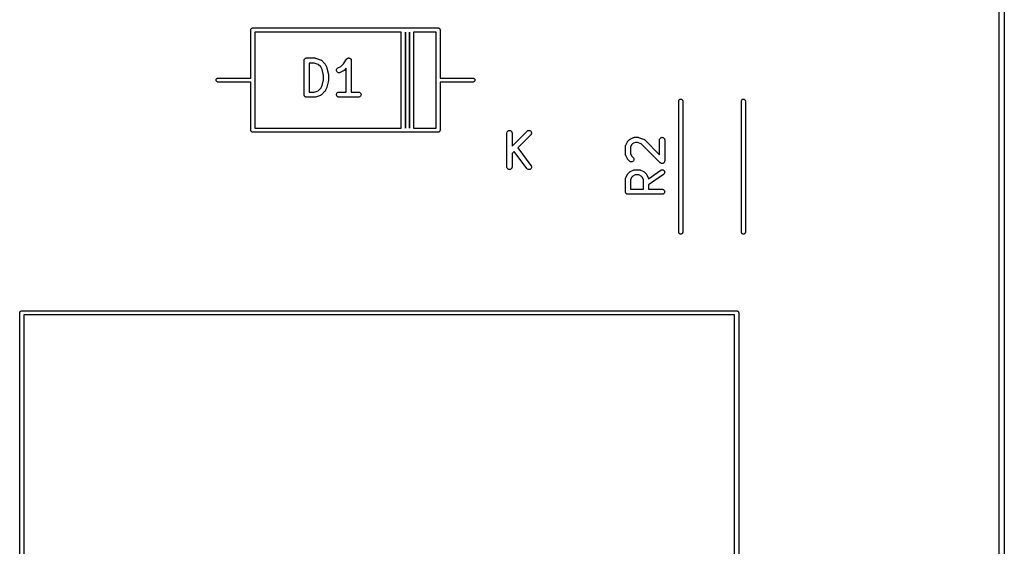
# Model space of a CAD drawing. Extents: x 3.21 to 7.14, y -3.49 to -0.7.
# Tile 8 of 12: x 6 to 7.14, y -2.88 to -2.28. Entities that reach past the tile are written whole.
import ezdxf

# ---------------------------------------------------------------- set-up
doc = ezdxf.new("R2010")
doc.units = 0
doc.header["$MEASUREMENT"] = 0
doc.layers.add('BLACK', color=7, linetype='CONTINUOUS')

msp = doc.modelspace()

# ---------------------------------------------------------------- linework, layer by layer
at = {"layer": 'BLACK', "linetype": 'CONTINUOUS'}
for p, q in [((7.13795, -1.45014), (7.13795, -3.42986)), ((7.13205, -3.42878), (7.13205, -1.88986)), ((6.26654, -2.28813), (6.26659, -2.28766)), ((6.26655, -2.28824), (6.26654, -2.28813)), ((6.26655, -2.34364), (6.26655, -2.28824)), ((6.26659, -2.28766), (6.26672, -2.28722)), ((6.26672, -2.28722), (6.26694, -2.28681)), ((6.26694, -2.28681), (6.26723, -2.28645)), ((6.26723, -2.28645), (6.26759, -2.28615)), ((6.26759, -2.28615), (6.26801, -2.28593)), ((6.26801, -2.28593), (6.26845, -2.2858)), ((6.26845, -2.2858), (6.2688, -2.28576)), ((6.2688, -2.28576), (6.26891, -2.28575)), ((6.26891, -2.28575), (6.26903, -2.28576)), ((6.26903, -2.28576), (6.44281, -2.28576)), ((6.44281, -2.28576), (6.44293, -2.28575)), ((6.44293, -2.28575), (6.44305, -2.28576)), ((6.44305, -2.28576), (6.44754, -2.28576)), ((6.44754, -2.28576), (6.44765, -2.28575)), ((6.44765, -2.28575), (6.44777, -2.28576)), ((6.44777, -2.28576), (6.45226, -2.28576)), ((6.45226, -2.28576), (6.45238, -2.28575)), ((6.45238, -2.28575), (6.45249, -2.28576)), ((6.45249, -2.28576), (6.48297, -2.28576)), ((6.48297, -2.28576), (6.48309, -2.28575)), ((6.48309, -2.28575), (6.4832, -2.28576)), ((6.4832, -2.28576), (6.48355, -2.2858)), ((6.48355, -2.2858), (6.48399, -2.28593)), ((6.48399, -2.28593), (6.48441, -2.28615)), ((6.48441, -2.28615), (6.48476, -2.28645)), ((6.48476, -2.28645), (6.48506, -2.28681)), ((6.48506, -2.28681), (6.48528, -2.28722)), ((6.48528, -2.28722), (6.48541, -2.28766)), ((6.48541, -2.28766), (6.48546, -2.28813)), ((6.48546, -2.28813), (6.48545, -2.28824)), ((6.48545, -2.28824), (6.48545, -2.34364)), ((6.27128, -2.29049), (6.27128, -2.34588)), ((6.44057, -2.29049), (6.27128, -2.29049)), ((6.44057, -2.40151), (6.44057, -2.29049)), ((6.44529, -2.29049), (6.44529, -2.40151)), ((6.44529, -2.40151), (6.44529, -2.29049)), ((6.44529, -2.29049), (6.44529, -2.29049)), ((6.45002, -2.29049), (6.45002, -2.40151)), ((6.45002, -2.40151), (6.45002, -2.29049)), ((6.45002, -2.29049), (6.45002, -2.29049)), ((6.45474, -2.29049), (6.45474, -2.40151)), ((6.48072, -2.29049), (6.45474, -2.29049)), ((6.48072, -2.34588), (6.48072, -2.29049)), ((6.32815, -2.3231), (6.32818, -2.32282)), ((6.32818, -2.32282), (6.32819, -2.32281)), ((6.32819, -2.3228), (6.32827, -2.32254)), ((6.32819, -2.32281), (6.32819, -2.3228)), ((6.32827, -2.32254), (6.32835, -2.32227)), ((6.32835, -2.32227), (6.32836, -2.32226)), ((6.32836, -2.32225), (6.3285, -2.32201)), ((6.32836, -2.32226), (6.32836, -2.32225)), ((6.3285, -2.32201), (6.32863, -2.32177)), ((6.32863, -2.32176), (6.32864, -2.32175)), ((6.32863, -2.32177), (6.32863, -2.32176)), ((6.32864, -2.32175), (6.32882, -2.32153)), ((6.32882, -2.32153), (6.32899, -2.32132)), ((6.32899, -2.32132), (6.329, -2.32131)), ((6.329, -2.32131), (6.32901, -2.32131)), ((6.32901, -2.32131), (6.32922, -2.32113)), ((6.32922, -2.32113), (6.32944, -2.32096)), ((6.32944, -2.32096), (6.32945, -2.32095)), ((6.32945, -2.32095), (6.32946, -2.32095)), ((6.32946, -2.32095), (6.3297, -2.32082)), ((6.3297, -2.32082), (6.32995, -2.32069)), ((6.32995, -2.32069), (6.32996, -2.32068)), ((6.32996, -2.32068), (6.32997, -2.32068)), ((6.32997, -2.32068), (6.33024, -2.3206)), ((6.33024, -2.3206), (6.3305, -2.32052)), ((6.3305, -2.32052), (6.33051, -2.32052)), ((6.33051, -2.32052), (6.33052, -2.32052)), ((6.33052, -2.32052), (6.3308, -2.32049)), ((6.3308, -2.32049), (6.33108, -2.32046)), ((6.33108, -2.32046), (6.34045, -2.32046)), ((6.34045, -2.32046), (6.34049, -2.32046)), ((6.34049, -2.32046), (6.34065, -2.32048)), ((6.34065, -2.32048), (6.34082, -2.32049)), ((6.34082, -2.32049), (6.34094, -2.32051)), ((6.34094, -2.32051), (6.34106, -2.32053)), ((6.34106, -2.32053), (6.34122, -2.32058)), ((6.34122, -2.32058), (6.34138, -2.32062)), ((6.34138, -2.32062), (6.34701, -2.32249)), ((6.34701, -2.32249), (6.34705, -2.3225)), ((6.34705, -2.3225), (6.34712, -2.32254)), ((6.34712, -2.32254), (6.34721, -2.32257)), ((6.34721, -2.32257), (6.34739, -2.32266)), ((6.34739, -2.32266), (6.34757, -2.32275)), ((6.34757, -2.32275), (6.34764, -2.3228)), ((6.34764, -2.3228), (6.34772, -2.32284)), ((6.34772, -2.32284), (6.34787, -2.32297)), ((6.37377, -2.32716), (6.37736, -2.32178)), ((6.37736, -2.32178), (6.37738, -2.32175)), ((6.37738, -2.32175), (6.37739, -2.32174)), ((6.37738, -2.32175), (6.37738, -2.32175)), ((6.37738, -2.32175), (6.37738, -2.32175)), ((6.37739, -2.32174), (6.37757, -2.32153)), ((6.37757, -2.32153), (6.37775, -2.32131)), ((6.37775, -2.32131), (6.37776, -2.3213)), ((6.37775, -2.32131), (6.37775, -2.32131)), ((6.37776, -2.3213), (6.37798, -2.32112)), ((6.37798, -2.32112), (6.3782, -2.32095)), ((6.3782, -2.32095), (6.3782, -2.32094)), ((6.3782, -2.32094), (6.37821, -2.32094)), ((6.37821, -2.32094), (6.37846, -2.32081)), ((6.37846, -2.32081), (6.37871, -2.32068)), ((6.37871, -2.32068), (6.37872, -2.32068)), ((6.37872, -2.32068), (6.37898, -2.3206)), ((6.37872, -2.32068), (6.37872, -2.32068)), ((6.37898, -2.3206), (6.37927, -2.32052)), ((6.37927, -2.32052), (6.37954, -2.32049)), ((6.37927, -2.32052), (6.37927, -2.32052)), ((6.37927, -2.32052), (6.37927, -2.32052)), ((6.37954, -2.32049), (6.37984, -2.32046)), ((6.37984, -2.32046), (6.37984, -2.32046)), ((6.37984, -2.32046), (6.38013, -2.32049)), ((6.37984, -2.32046), (6.37984, -2.32046)), ((6.38013, -2.32049), (6.38041, -2.32052)), ((6.38041, -2.32052), (6.38041, -2.32052)), ((6.38041, -2.32052), (6.38042, -2.32053)), ((6.38042, -2.32053), (6.38068, -2.32061)), ((6.38068, -2.32061), (6.38096, -2.32069)), ((6.38096, -2.32069), (6.38097, -2.3207)), ((6.38097, -2.3207), (6.38097, -2.3207)), ((6.38097, -2.3207), (6.38121, -2.32083)), ((6.38121, -2.32083), (6.38147, -2.32097)), ((6.38147, -2.32097), (6.38147, -2.32097)), ((6.38147, -2.32097), (6.38147, -2.32097)), ((6.38147, -2.32097), (6.38168, -2.32114)), ((6.38168, -2.32114), (6.38191, -2.32134)), ((6.38191, -2.32134), (6.38192, -2.32134)), ((6.38192, -2.32134), (6.38192, -2.32134)), ((6.38192, -2.32134), (6.3821, -2.32156)), ((6.3821, -2.32156), (6.38228, -2.32178)), ((6.38228, -2.32178), (6.38228, -2.32178)), ((6.38228, -2.32178), (6.38228, -2.32179)), ((6.38228, -2.32179), (6.38242, -2.32204)), ((6.38242, -2.32204), (6.38255, -2.32229)), ((6.38255, -2.32229), (6.38255, -2.32229)), ((6.38255, -2.32229), (6.38255, -2.3223)), ((6.38255, -2.3223), (6.38263, -2.32256)), ((6.38263, -2.32256), (6.38272, -2.32284)), ((6.38272, -2.32284), (6.38272, -2.32285)), ((6.38272, -2.32285), (6.38272, -2.32285)), ((6.38272, -2.32285), (6.38274, -2.32314)), ((6.32812, -2.32338), (6.32815, -2.3231)), ((6.32812, -2.3234), (6.32812, -2.32338)), ((6.32812, -2.32342), (6.32812, -2.3234)), ((6.32812, -2.3234), (6.32812, -2.3234)), ((6.32812, -2.3234), (6.32812, -2.3234)), ((6.32812, -2.36279), (6.32812, -2.32342)), ((6.33403, -2.32637), (6.33403, -2.35983)), ((6.33997, -2.32637), (6.33403, -2.32637)), ((6.34448, -2.32787), (6.33997, -2.32637)), ((6.3474, -2.33079), (6.34448, -2.32787)), ((6.34891, -2.33382), (6.3474, -2.33079)), ((6.34787, -2.32297), (6.34803, -2.32308)), ((6.34803, -2.32308), (6.34809, -2.32315)), ((6.34809, -2.32315), (6.34816, -2.3232)), ((6.34816, -2.3232), (6.35191, -2.32695)), ((6.35062, -2.34065), (6.34891, -2.33382)), ((6.35191, -2.32695), (6.35194, -2.32698)), ((6.35194, -2.32698), (6.35204, -2.32711)), ((6.35204, -2.32711), (6.35216, -2.32723)), ((6.35216, -2.32723), (6.35222, -2.32734)), ((6.35222, -2.32734), (6.3523, -2.32743)), ((6.3523, -2.32743), (6.35238, -2.32758)), ((6.35238, -2.32758), (6.35246, -2.32772)), ((6.35246, -2.32772), (6.35434, -2.33147)), ((6.35434, -2.33147), (6.35436, -2.33151)), ((6.35436, -2.33151), (6.35436, -2.33152)), ((6.35436, -2.33152), (6.35437, -2.33153)), ((6.35437, -2.33153), (6.35446, -2.33179)), ((6.35446, -2.33179), (6.35456, -2.33205)), ((6.35456, -2.33205), (6.35456, -2.33206)), ((6.35456, -2.33206), (6.35456, -2.33207)), ((6.35456, -2.33207), (6.35644, -2.33957)), ((6.36562, -2.33486), (6.36564, -2.33428)), ((6.36564, -2.33428), (6.36577, -2.33372)), ((6.36577, -2.33372), (6.36601, -2.3332)), ((6.36601, -2.3332), (6.36634, -2.33273)), ((6.36634, -2.33273), (6.36676, -2.33233)), ((6.36676, -2.33233), (6.36725, -2.33202)), ((6.36725, -2.33202), (6.37057, -2.33036)), ((6.37057, -2.33036), (6.37377, -2.32716)), ((6.37687, -2.33242), (6.37441, -2.33488)), ((6.37687, -2.35983), (6.37687, -2.33242)), ((6.38274, -2.32314), (6.38277, -2.32342)), ((6.38277, -2.32342), (6.38277, -2.35983)), ((6.22638, -2.346), (6.22643, -2.34554)), ((6.22643, -2.34554), (6.22656, -2.34509)), ((6.22656, -2.34509), (6.22678, -2.34468)), ((6.22678, -2.34468), (6.22708, -2.34432)), ((6.22708, -2.34432), (6.22744, -2.34403)), ((6.22744, -2.34403), (6.22785, -2.34381)), ((6.22785, -2.34381), (6.22829, -2.34367)), ((6.22829, -2.34367), (6.22864, -2.34364)), ((6.22864, -2.34364), (6.26655, -2.34364)), ((6.34891, -2.35238), (6.35062, -2.34555)), ((6.35062, -2.34555), (6.35062, -2.34065)), ((6.35644, -2.33957), (6.35645, -2.33961)), ((6.35645, -2.33961), (6.35645, -2.33967)), ((6.35645, -2.33967), (6.35647, -2.33972)), ((6.35647, -2.33972), (6.35649, -2.33995)), ((6.35649, -2.33995), (6.35652, -2.34018)), ((6.35652, -2.34018), (6.35652, -2.34024)), ((6.35652, -2.34024), (6.35652, -2.34029)), ((6.35652, -2.34029), (6.35652, -2.34591)), ((6.36572, -2.33543), (6.36562, -2.33486)), ((6.36592, -2.33597), (6.36572, -2.33543)), ((6.36622, -2.33646), (6.36592, -2.33597)), ((6.36662, -2.33688), (6.36622, -2.33646)), ((6.36708, -2.33722), (6.36662, -2.33688)), ((6.36761, -2.33746), (6.36708, -2.33722)), ((6.36817, -2.33759), (6.36761, -2.33746)), ((6.36874, -2.33761), (6.36817, -2.33759)), ((6.36931, -2.33752), (6.36874, -2.33761)), ((6.36985, -2.33732), (6.36931, -2.33752)), ((6.36989, -2.33731), (6.36985, -2.33732)), ((6.37364, -2.33543), (6.36989, -2.33731)), ((6.37378, -2.33534), (6.37364, -2.33543)), ((6.37393, -2.33527), (6.37378, -2.33534)), ((6.37402, -2.33519), (6.37393, -2.33527)), ((6.37413, -2.33512), (6.37402, -2.33519)), ((6.37425, -2.33501), (6.37413, -2.33512)), ((6.37438, -2.33491), (6.37425, -2.33501)), ((6.37441, -2.33488), (6.37438, -2.33491)), ((6.48545, -2.34364), (6.52336, -2.34364)), ((6.52336, -2.34364), (6.52371, -2.34367)), ((6.52371, -2.34367), (6.52415, -2.34381)), ((6.52415, -2.34381), (6.52456, -2.34403)), ((6.52456, -2.34403), (6.52492, -2.34432)), ((6.52492, -2.34432), (6.52522, -2.34468)), ((6.52522, -2.34468), (6.52544, -2.34509)), ((6.52544, -2.34509), (6.52557, -2.34554)), ((6.52557, -2.34554), (6.52562, -2.346)), ((6.22643, -2.34646), (6.22638, -2.346)), ((6.22656, -2.34691), (6.22643, -2.34646)), ((6.22678, -2.34732), (6.22656, -2.34691)), ((6.22708, -2.34768), (6.22678, -2.34732)), ((6.22744, -2.34797), (6.22708, -2.34768)), ((6.22785, -2.34819), (6.22744, -2.34797)), ((6.22829, -2.34833), (6.22785, -2.34819)), ((6.22864, -2.34836), (6.22829, -2.34833)), ((6.26655, -2.34836), (6.22864, -2.34836)), ((6.26655, -2.40376), (6.26655, -2.34836)), ((6.27128, -2.34588), (6.27129, -2.346)), ((6.27129, -2.346), (6.27128, -2.34612)), ((6.27128, -2.34612), (6.27128, -2.40151)), ((6.34448, -2.35833), (6.3474, -2.35541)), ((6.3474, -2.35541), (6.34891, -2.35238)), ((6.35434, -2.35473), (6.35246, -2.35848)), ((6.35435, -2.35471), (6.35434, -2.35472)), ((6.35434, -2.35472), (6.35434, -2.35473)), ((6.35445, -2.35445), (6.35435, -2.35471)), ((6.35454, -2.3542), (6.35445, -2.35445)), ((6.35455, -2.35418), (6.35454, -2.3542)), ((6.35456, -2.35413), (6.35455, -2.35417)), ((6.35455, -2.35417), (6.35455, -2.35418)), ((6.35644, -2.34663), (6.35456, -2.35413)), ((6.35646, -2.34653), (6.35644, -2.34658)), ((6.35644, -2.34658), (6.35644, -2.34663)), ((6.35649, -2.34629), (6.35646, -2.34653)), ((6.35652, -2.34606), (6.35649, -2.34629)), ((6.35652, -2.34591), (6.35652, -2.34596)), ((6.35652, -2.34596), (6.35652, -2.34601)), ((6.35652, -2.34601), (6.35652, -2.34606)), ((6.48071, -2.346), (6.48072, -2.34588)), ((6.48072, -2.34612), (6.48071, -2.346)), ((6.48072, -2.40151), (6.48072, -2.34612)), ((6.52336, -2.34836), (6.48545, -2.34836)), ((6.48545, -2.34836), (6.48545, -2.40376)), ((6.52371, -2.34833), (6.52336, -2.34836)), ((6.52415, -2.34819), (6.52371, -2.34833)), ((6.52456, -2.34797), (6.52415, -2.34819)), ((6.52492, -2.34768), (6.52456, -2.34797)), ((6.52522, -2.34732), (6.52492, -2.34768)), ((6.52544, -2.34691), (6.52522, -2.34732)), ((6.52557, -2.34646), (6.52544, -2.34691)), ((6.52562, -2.346), (6.52557, -2.34646)), ((6.32815, -2.36306), (6.32812, -2.36279)), ((6.32817, -2.36334), (6.32815, -2.36306)), ((6.32818, -2.36335), (6.32817, -2.36334)), ((6.32818, -2.36336), (6.32818, -2.36335)), ((6.32826, -2.36363), (6.32818, -2.36336)), ((6.32834, -2.36389), (6.32826, -2.36363)), ((6.32834, -2.3639), (6.32834, -2.36389)), ((6.32835, -2.36391), (6.32834, -2.3639)), ((6.32848, -2.36416), (6.32835, -2.36391)), ((6.3286, -2.3644), (6.32848, -2.36416)), ((6.32861, -2.36441), (6.3286, -2.3644)), ((6.32862, -2.36442), (6.32861, -2.36441)), ((6.32879, -2.36464), (6.32862, -2.36442)), ((6.32897, -2.36485), (6.32879, -2.36464)), ((6.32897, -2.36486), (6.32897, -2.36485)), ((6.32898, -2.36487), (6.32897, -2.36486)), ((6.32919, -2.36504), (6.32898, -2.36487)), ((6.32941, -2.36522), (6.32919, -2.36504)), ((6.32942, -2.36523), (6.32941, -2.36522)), ((6.32967, -2.36537), (6.32942, -2.36523)), ((6.32942, -2.36523), (6.32942, -2.36523)), ((6.32991, -2.3655), (6.32967, -2.36537)), ((6.32992, -2.3655), (6.32991, -2.3655)), ((6.32993, -2.36551), (6.32992, -2.3655)), ((6.3302, -2.36559), (6.32993, -2.36551)), ((6.33046, -2.36567), (6.3302, -2.36559)), ((6.33047, -2.36568), (6.33046, -2.36567)), ((6.33048, -2.36568), (6.33047, -2.36568)), ((6.33076, -2.36571), (6.33048, -2.36568)), ((6.33103, -2.36574), (6.33076, -2.36571)), ((6.33105, -2.36574), (6.33103, -2.36574)), ((6.33108, -2.36574), (6.33105, -2.36574)), ((6.33105, -2.36574), (6.33105, -2.36574)), ((6.33105, -2.36574), (6.33105, -2.36574)), ((6.34045, -2.36574), (6.33108, -2.36574)), ((6.33403, -2.35983), (6.33997, -2.35983)), ((6.33997, -2.35983), (6.34448, -2.35833)), ((6.34061, -2.36572), (6.34045, -2.36574)), ((6.34078, -2.36572), (6.34061, -2.36572)), ((6.3409, -2.3657), (6.34078, -2.36572)), ((6.34102, -2.36568), (6.3409, -2.3657)), ((6.34118, -2.36564), (6.34102, -2.36568)), ((6.34134, -2.3656), (6.34118, -2.36564)), ((6.34138, -2.36559), (6.34134, -2.3656)), ((6.34701, -2.36371), (6.34138, -2.36559)), ((6.34709, -2.36368), (6.34701, -2.36371)), ((6.34717, -2.36365), (6.34709, -2.36368)), ((6.34735, -2.36356), (6.34717, -2.36365)), ((6.34753, -2.36348), (6.34735, -2.36356)), ((6.3476, -2.36343), (6.34753, -2.36348)), ((6.34768, -2.36339), (6.3476, -2.36343)), ((6.34784, -2.36326), (6.34768, -2.36339)), ((6.348, -2.36315), (6.34784, -2.36326)), ((6.34806, -2.36308), (6.348, -2.36315)), ((6.34813, -2.36303), (6.34806, -2.36308)), ((6.34816, -2.363), (6.34813, -2.36303)), ((6.35191, -2.35925), (6.34816, -2.363)), ((6.35202, -2.35912), (6.35191, -2.35925)), ((6.35213, -2.359), (6.35202, -2.35912)), ((6.3522, -2.3589), (6.35213, -2.359)), ((6.35228, -2.3588), (6.3522, -2.3589)), ((6.35235, -2.35866), (6.35228, -2.3588)), ((6.35245, -2.35852), (6.35235, -2.35866)), ((6.35246, -2.35848), (6.35245, -2.35852)), ((6.36562, -2.36277), (6.36568, -2.36219)), ((6.36567, -2.36334), (6.36562, -2.36277)), ((6.36583, -2.36389), (6.36567, -2.36334)), ((6.36568, -2.36219), (6.36585, -2.36164)), ((6.3661, -2.3644), (6.36583, -2.36389)), ((6.36585, -2.36164), (6.36612, -2.36114)), ((6.36646, -2.36485), (6.3661, -2.3644)), ((6.36612, -2.36114), (6.36649, -2.36069)), ((6.3669, -2.36522), (6.36646, -2.36485)), ((6.36649, -2.36069), (6.36694, -2.36033)), ((6.36741, -2.3655), (6.3669, -2.36522)), ((6.36694, -2.36033), (6.36745, -2.36006)), ((6.36796, -2.36567), (6.36741, -2.3655)), ((6.36745, -2.36006), (6.368, -2.35989)), ((6.36853, -2.36574), (6.36796, -2.36567)), ((6.368, -2.35989), (6.36857, -2.35983)), ((6.36857, -2.36574), (6.36853, -2.36574)), ((6.36857, -2.35983), (6.37687, -2.35983)), ((6.39107, -2.36574), (6.36857, -2.36574)), ((6.38277, -2.35983), (6.39107, -2.35983)), ((6.39107, -2.35983), (6.39111, -2.35983)), ((6.39164, -2.36568), (6.39107, -2.36574)), ((6.39111, -2.35983), (6.39168, -2.3599)), ((6.39219, -2.36552), (6.39164, -2.36568)), ((6.39168, -2.3599), (6.39223, -2.36007)), ((6.3927, -2.36525), (6.39219, -2.36552)), ((6.39223, -2.36007), (6.39274, -2.36035)), ((6.39315, -2.36488), (6.3927, -2.36525)), ((6.39274, -2.36035), (6.39318, -2.36072)), ((6.39352, -2.36444), (6.39315, -2.36488)), ((6.39318, -2.36072), (6.39354, -2.36117)), ((6.39379, -2.36393), (6.39352, -2.36444)), ((6.39354, -2.36117), (6.39381, -2.36168)), ((6.39396, -2.36338), (6.39379, -2.36393)), ((6.39381, -2.36168), (6.39397, -2.36223)), ((6.39402, -2.36281), (6.39396, -2.36338)), ((6.39397, -2.36223), (6.39402, -2.36281)), ((6.7621, -2.36873), (6.76246, -2.36844)), ((6.76246, -2.36844), (6.76287, -2.36822)), ((6.76287, -2.36822), (6.76332, -2.36808)), ((6.76332, -2.36808), (6.76378, -2.36804)), ((6.76378, -2.36804), (6.76424, -2.36808)), ((6.76424, -2.36808), (6.76469, -2.36822)), ((6.76469, -2.36822), (6.7651, -2.36844)), ((6.7651, -2.36844), (6.76546, -2.36873)), ((6.83454, -2.36873), (6.8349, -2.36844)), ((6.8349, -2.36844), (6.83531, -2.36822)), ((6.83531, -2.36822), (6.83576, -2.36808)), ((6.83576, -2.36808), (6.83622, -2.36804)), ((6.83622, -2.36804), (6.83668, -2.36808)), ((6.83668, -2.36808), (6.83713, -2.36822)), ((6.83713, -2.36822), (6.83754, -2.36844)), ((6.83754, -2.36844), (6.8379, -2.36873)), ((6.76142, -2.37029), (6.76145, -2.36995)), ((6.76142, -2.52171), (6.76142, -2.37029)), ((6.76145, -2.36995), (6.76159, -2.3695)), ((6.76159, -2.3695), (6.76181, -2.36909)), ((6.76181, -2.36909), (6.7621, -2.36873)), ((6.76546, -2.36873), (6.76575, -2.36909)), ((6.76575, -2.36909), (6.76597, -2.3695)), ((6.76597, -2.3695), (6.76611, -2.36995)), ((6.76611, -2.36995), (6.76614, -2.37029)), ((6.76614, -2.37029), (6.76614, -2.52171)), ((6.83386, -2.37029), (6.83389, -2.36995)), ((6.83386, -2.52171), (6.83386, -2.37029)), ((6.83389, -2.36995), (6.83403, -2.3695)), ((6.83403, -2.3695), (6.83425, -2.36909)), ((6.83425, -2.36909), (6.83454, -2.36873)), ((6.8379, -2.36873), (6.83819, -2.36909)), ((6.83819, -2.36909), (6.83841, -2.3695)), ((6.83841, -2.3695), (6.83855, -2.36995)), ((6.83855, -2.36995), (6.83858, -2.37029)), ((6.83858, -2.37029), (6.83858, -2.52171)), ((6.27128, -2.40151), (6.44057, -2.40151)), ((6.45474, -2.40151), (6.48072, -2.40151)), ((6.26654, -2.40387), (6.26655, -2.40376)), ((6.26659, -2.40434), (6.26654, -2.40387)), ((6.26672, -2.40478), (6.26659, -2.40434)), ((6.26694, -2.40519), (6.26672, -2.40478)), ((6.26723, -2.40555), (6.26694, -2.40519)), ((6.26759, -2.40585), (6.26723, -2.40555)), ((6.26801, -2.40607), (6.26759, -2.40585)), ((6.26845, -2.4062), (6.26801, -2.40607)), ((6.2688, -2.40624), (6.26845, -2.4062)), ((6.26891, -2.40625), (6.2688, -2.40624)), ((6.2688, -2.40624), (6.2688, -2.40624)), ((6.26903, -2.40624), (6.26891, -2.40625)), ((6.44281, -2.40624), (6.26903, -2.40624)), ((6.44293, -2.40625), (6.44281, -2.40624)), ((6.44305, -2.40624), (6.44293, -2.40625)), ((6.44754, -2.40624), (6.44305, -2.40624)), ((6.44765, -2.40625), (6.44754, -2.40624)), ((6.44777, -2.40624), (6.44765, -2.40625)), ((6.45226, -2.40624), (6.44777, -2.40624)), ((6.45238, -2.40625), (6.45226, -2.40624)), ((6.45249, -2.40624), (6.45238, -2.40625)), ((6.48297, -2.40624), (6.45249, -2.40624)), ((6.48309, -2.40625), (6.48297, -2.40624)), ((6.4832, -2.40624), (6.48309, -2.40625)), ((6.48355, -2.4062), (6.4832, -2.40624)), ((6.4832, -2.40624), (6.4832, -2.40624)), ((6.48399, -2.40607), (6.48355, -2.4062)), ((6.48441, -2.40585), (6.48399, -2.40607)), ((6.48476, -2.40555), (6.48441, -2.40585)), ((6.48506, -2.40519), (6.48476, -2.40555)), ((6.48528, -2.40478), (6.48506, -2.40519)), ((6.48541, -2.40434), (6.48528, -2.40478)), ((6.48543, -2.40422), (6.48541, -2.40434)), ((6.48545, -2.40399), (6.48543, -2.40422)), ((6.48545, -2.40376), (6.48546, -2.40387)), ((6.48546, -2.40387), (6.48545, -2.40399)), ((6.48545, -2.40399), (6.48545, -2.40399)), ((6.56274, -2.40708), (6.5628, -2.4065)), ((6.56274, -2.40712), (6.56274, -2.40708)), ((6.56274, -2.44649), (6.56274, -2.40712)), ((6.5628, -2.4065), (6.56297, -2.40595)), ((6.56297, -2.40595), (6.56325, -2.40545)), ((6.56325, -2.40545), (6.56362, -2.40501)), ((6.56362, -2.40501), (6.56407, -2.40465)), ((6.56407, -2.40465), (6.56458, -2.40438)), ((6.56458, -2.40438), (6.56514, -2.40422)), ((6.56514, -2.40422), (6.56571, -2.40416)), ((6.56571, -2.40416), (6.56628, -2.40422)), ((6.56628, -2.40422), (6.56683, -2.4044)), ((6.56683, -2.4044), (6.56734, -2.40467)), ((6.56734, -2.40467), (6.56778, -2.40504)), ((6.56778, -2.40504), (6.56815, -2.40548)), ((6.56815, -2.40548), (6.56842, -2.40599)), ((6.56842, -2.40599), (6.56859, -2.40654)), ((6.56859, -2.40654), (6.56864, -2.40712)), ((6.56864, -2.42249), (6.5861, -2.40503)), ((6.56864, -2.40712), (6.56864, -2.42249)), ((6.59027, -2.40921), (6.57521, -2.42427)), ((6.5861, -2.40503), (6.58613, -2.405)), ((6.58613, -2.405), (6.58658, -2.40464)), ((6.58658, -2.40464), (6.58709, -2.40438)), ((6.58709, -2.40438), (6.58764, -2.40421)), ((6.58764, -2.40421), (6.58822, -2.40416)), ((6.58822, -2.40416), (6.58879, -2.40423)), ((6.58879, -2.40423), (6.58934, -2.4044)), ((6.58934, -2.4044), (6.58985, -2.40468)), ((6.58985, -2.40468), (6.59029, -2.40504)), ((6.59064, -2.40876), (6.59027, -2.40921)), ((6.59029, -2.40504), (6.59065, -2.40549)), ((6.59091, -2.40825), (6.59064, -2.40876)), ((6.59065, -2.40549), (6.59092, -2.406)), ((6.59108, -2.4077), (6.59091, -2.40825)), ((6.59092, -2.406), (6.59108, -2.40655)), ((6.59108, -2.40655), (6.59114, -2.40713)), ((6.59114, -2.40713), (6.59108, -2.4077)), ((6.70528, -2.4143), (6.70903, -2.41243)), ((6.70903, -2.41243), (6.70907, -2.41241)), ((6.70907, -2.41241), (6.70915, -2.41238)), ((6.70915, -2.41238), (6.70922, -2.41234)), ((6.70922, -2.41234), (6.70942, -2.41228)), ((6.70942, -2.41228), (6.70961, -2.41221)), ((6.70961, -2.41221), (6.70969, -2.4122)), ((6.70969, -2.4122), (6.70978, -2.41217)), ((6.70978, -2.41217), (6.70998, -2.41215)), ((6.70998, -2.41215), (6.71018, -2.41212)), ((6.71018, -2.41212), (6.71026, -2.41212)), ((6.71026, -2.41212), (6.71035, -2.41211)), ((6.71035, -2.41211), (6.7141, -2.41211)), ((6.7141, -2.41211), (6.71414, -2.41211)), ((6.71414, -2.41211), (6.7143, -2.41213)), ((6.7143, -2.41213), (6.71447, -2.41214)), ((6.71447, -2.41214), (6.71459, -2.41216)), ((6.71459, -2.41216), (6.71471, -2.41218)), ((6.71471, -2.41218), (6.71487, -2.41223)), ((6.71487, -2.41223), (6.71503, -2.41227)), ((6.71503, -2.41227), (6.72066, -2.41414)), ((6.73933, -2.41445), (6.73951, -2.4139)), ((6.73951, -2.4139), (6.73978, -2.4134)), ((6.73978, -2.4134), (6.74015, -2.41296)), ((6.74015, -2.41296), (6.7406, -2.4126)), ((6.7406, -2.4126), (6.74111, -2.41233)), ((6.74111, -2.41233), (6.74167, -2.41217)), ((6.74167, -2.41217), (6.74224, -2.41211)), ((6.74224, -2.41211), (6.74281, -2.41217)), ((6.74281, -2.41217), (6.74336, -2.41234)), ((6.74336, -2.41234), (6.74387, -2.41262)), ((6.74387, -2.41262), (6.74431, -2.41299)), ((6.74431, -2.41299), (6.74468, -2.41343)), ((6.74468, -2.41343), (6.74495, -2.41394)), ((6.74495, -2.41394), (6.74512, -2.41449)), ((6.57521, -2.42427), (6.59055, -2.44472)), ((6.6999, -2.42235), (6.69994, -2.42215)), ((6.69991, -2.42244), (6.6999, -2.42235)), ((6.6999, -2.42252), (6.69991, -2.42244)), ((6.6999, -2.42257), (6.6999, -2.42252)), ((6.6999, -2.43194), (6.6999, -2.42257)), ((6.69994, -2.42215), (6.69996, -2.42195)), ((6.69996, -2.42195), (6.69999, -2.42187)), ((6.69999, -2.42187), (6.7, -2.42178)), ((6.7, -2.42178), (6.70007, -2.42159)), ((6.70007, -2.42159), (6.70014, -2.4214)), ((6.70014, -2.4214), (6.70018, -2.42133)), ((6.70018, -2.42133), (6.70021, -2.42124)), ((6.70021, -2.42124), (6.70208, -2.4175)), ((6.70208, -2.4175), (6.7021, -2.41746)), ((6.7021, -2.41746), (6.70219, -2.41732)), ((6.70219, -2.41732), (6.70227, -2.41717)), ((6.70227, -2.41717), (6.70235, -2.41708)), ((6.70235, -2.41708), (6.70242, -2.41698)), ((6.70242, -2.41698), (6.70253, -2.41686)), ((6.70253, -2.41686), (6.70264, -2.41673)), ((6.70264, -2.41673), (6.70451, -2.41485)), ((6.70451, -2.41485), (6.70454, -2.41482)), ((6.70454, -2.41482), (6.70467, -2.41472)), ((6.70467, -2.41472), (6.70479, -2.41461)), ((6.70479, -2.41461), (6.70489, -2.41454)), ((6.70489, -2.41454), (6.70499, -2.41446)), ((6.70499, -2.41446), (6.70514, -2.41439)), ((6.70514, -2.41439), (6.70528, -2.4143)), ((6.70715, -2.42056), (6.7058, -2.42326)), ((6.7058, -2.42326), (6.7058, -2.43124)), ((6.70835, -2.41937), (6.70715, -2.42056)), ((6.71105, -2.41802), (6.70835, -2.41937)), ((6.71362, -2.41802), (6.71105, -2.41802)), ((6.71813, -2.41952), (6.71362, -2.41802)), ((6.74013, -2.44153), (6.71813, -2.41952)), ((6.72066, -2.41414), (6.7207, -2.41415)), ((6.7207, -2.41415), (6.72077, -2.41419)), ((6.72077, -2.41419), (6.72086, -2.41422)), ((6.72086, -2.41422), (6.72103, -2.41431)), ((6.72103, -2.41431), (6.72122, -2.4144)), ((6.72122, -2.4144), (6.72129, -2.41445)), ((6.72129, -2.41445), (6.72137, -2.41449)), ((6.72137, -2.41449), (6.72152, -2.41462)), ((6.72152, -2.41462), (6.72168, -2.41473)), ((6.72168, -2.41473), (6.72174, -2.4148)), ((6.72174, -2.4148), (6.72181, -2.41485)), ((6.72181, -2.41485), (6.73927, -2.43231)), ((6.73927, -2.41503), (6.73933, -2.41445)), ((6.73927, -2.41507), (6.73927, -2.41503)), ((6.73927, -2.43231), (6.73927, -2.41507)), ((6.74512, -2.41449), (6.74517, -2.41507)), ((6.74517, -2.41507), (6.74517, -2.43944)), ((6.57099, -2.42849), (6.56864, -2.43084)), ((6.56864, -2.43084), (6.56864, -2.44649)), ((6.58582, -2.44826), (6.57099, -2.42849)), ((6.69991, -2.43203), (6.6999, -2.43194)), ((6.6999, -2.43211), (6.69991, -2.43203)), ((6.69993, -2.43231), (6.6999, -2.43211)), ((6.69995, -2.43251), (6.69993, -2.43231)), ((6.69998, -2.4326), (6.69995, -2.43251)), ((6.69999, -2.43268), (6.69998, -2.4326)), ((6.70006, -2.43287), (6.69999, -2.43268)), ((6.70012, -2.43306), (6.70006, -2.43287)), ((6.70016, -2.43314), (6.70012, -2.43306)), ((6.70019, -2.43322), (6.70016, -2.43314)), ((6.70021, -2.43326), (6.70019, -2.43322)), ((6.70208, -2.43701), (6.70021, -2.43326)), ((6.7058, -2.43124), (6.70715, -2.43394)), ((6.70715, -2.43394), (6.70869, -2.43548)), ((6.70869, -2.43548), (6.70872, -2.4355)), ((6.70872, -2.4355), (6.70908, -2.43596)), ((6.70908, -2.43596), (6.70934, -2.43647)), ((6.70934, -2.43647), (6.7095, -2.43702)), ((6.56279, -2.44706), (6.56274, -2.44649)), ((6.56296, -2.44761), (6.56279, -2.44706)), ((6.56323, -2.44812), (6.56296, -2.44761)), ((6.56359, -2.44857), (6.56323, -2.44812)), ((6.56813, -2.44816), (6.56775, -2.4486)), ((6.5684, -2.44765), (6.56813, -2.44816)), ((6.56858, -2.4471), (6.5684, -2.44765)), ((6.56864, -2.44653), (6.56858, -2.4471)), ((6.56864, -2.44649), (6.56864, -2.44653)), ((6.59071, -2.44801), (6.59037, -2.44848)), ((6.59055, -2.44472), (6.59057, -2.44475)), ((6.59057, -2.44475), (6.59086, -2.44525)), ((6.59096, -2.44749), (6.59071, -2.44801)), ((6.59086, -2.44525), (6.59106, -2.44579)), ((6.5911, -2.44694), (6.59096, -2.44749)), ((6.59106, -2.44579), (6.59114, -2.44636)), ((6.59114, -2.44636), (6.5911, -2.44694)), ((6.70217, -2.43715), (6.70208, -2.43701)), ((6.70225, -2.4373), (6.70217, -2.43715)), ((6.70232, -2.43739), (6.70225, -2.4373)), ((6.70239, -2.4375), (6.70232, -2.43739)), ((6.7025, -2.43762), (6.70239, -2.4375)), ((6.70261, -2.43775), (6.7025, -2.43762)), ((6.70264, -2.43778), (6.70261, -2.43775)), ((6.70451, -2.43965), (6.70264, -2.43778)), ((6.70496, -2.44002), (6.70451, -2.43965)), ((6.70546, -2.44029), (6.70496, -2.44002)), ((6.70602, -2.44046), (6.70546, -2.44029)), ((6.70659, -2.44052), (6.70602, -2.44046)), ((6.70716, -2.44046), (6.70659, -2.44052)), ((6.70771, -2.4403), (6.70716, -2.44046)), ((6.70822, -2.44003), (6.70771, -2.4403)), ((6.70867, -2.43967), (6.70822, -2.44003)), ((6.70904, -2.43922), (6.70867, -2.43967)), ((6.70932, -2.43872), (6.70904, -2.43922)), ((6.70949, -2.43817), (6.70932, -2.43872)), ((6.70955, -2.43759), (6.70949, -2.43817)), ((6.7095, -2.43702), (6.70955, -2.43759)), ((6.74035, -2.4417), (6.74013, -2.44153)), ((6.74057, -2.44189), (6.74035, -2.4417)), ((6.74058, -2.44189), (6.74057, -2.44189)), ((6.74057, -2.44189), (6.74057, -2.44189)), ((6.74083, -2.44203), (6.74058, -2.44189)), ((6.74108, -2.44216), (6.74083, -2.44203)), ((6.74135, -2.44225), (6.74108, -2.44216)), ((6.74108, -2.44216), (6.74108, -2.44216)), ((6.74108, -2.44216), (6.74108, -2.44216)), ((6.74163, -2.44233), (6.74135, -2.44225)), ((6.74164, -2.44233), (6.74163, -2.44233)), ((6.74163, -2.44233), (6.74163, -2.44233)), ((6.74192, -2.44236), (6.74164, -2.44233)), ((6.7422, -2.44239), (6.74192, -2.44236)), ((6.74221, -2.44239), (6.7422, -2.44239)), ((6.7422, -2.44239), (6.7422, -2.44239)), ((6.74249, -2.44236), (6.74221, -2.44239)), ((6.74277, -2.44234), (6.74249, -2.44236)), ((6.74278, -2.44234), (6.74277, -2.44234)), ((6.74305, -2.44226), (6.74278, -2.44234)), ((6.74278, -2.44234), (6.74278, -2.44234)), ((6.74333, -2.44218), (6.74305, -2.44226)), ((6.74334, -2.44217), (6.74333, -2.44217)), ((6.74333, -2.44217), (6.74333, -2.44218)), ((6.74359, -2.44204), (6.74334, -2.44217)), ((6.74384, -2.44191), (6.74359, -2.44204)), ((6.74385, -2.4419), (6.74384, -2.44191)), ((6.74384, -2.44191), (6.74384, -2.44191)), ((6.74407, -2.44172), (6.74385, -2.4419)), ((6.74429, -2.44155), (6.74407, -2.44172)), ((6.74447, -2.44132), (6.74429, -2.44154)), ((6.74429, -2.44154), (6.74429, -2.44154)), ((6.74429, -2.44154), (6.74429, -2.44155)), ((6.74466, -2.44111), (6.74447, -2.44132)), ((6.7448, -2.44085), (6.74466, -2.4411)), ((6.74466, -2.4411), (6.74466, -2.4411)), ((6.74466, -2.4411), (6.74466, -2.44111)), ((6.74493, -2.4406), (6.7448, -2.44085)), ((6.74494, -2.4406), (6.74493, -2.4406)), ((6.74502, -2.44032), (6.74494, -2.44059)), ((6.74494, -2.44059), (6.74494, -2.4406)), ((6.74511, -2.44005), (6.74502, -2.44032)), ((6.74514, -2.43976), (6.74511, -2.44004)), ((6.74511, -2.44004), (6.74511, -2.44005)), ((6.74511, -2.44005), (6.74511, -2.44005)), ((6.74517, -2.43948), (6.74514, -2.43976)), ((6.74517, -2.43944), (6.74517, -2.43947)), ((6.74517, -2.43947), (6.74517, -2.43947)), ((6.74517, -2.43947), (6.74517, -2.43947)), ((6.74517, -2.43947), (6.74517, -2.43948)), ((6.56404, -2.44894), (6.56359, -2.44857)), ((6.56454, -2.44921), (6.56404, -2.44894)), ((6.5651, -2.44938), (6.56454, -2.44921)), ((6.56567, -2.44944), (6.5651, -2.44938)), ((6.56624, -2.44939), (6.56567, -2.44944)), ((6.56679, -2.44923), (6.56624, -2.44939)), ((6.56731, -2.44896), (6.56679, -2.44923)), ((6.56775, -2.4486), (6.56731, -2.44896)), ((6.58621, -2.44868), (6.58582, -2.44826)), ((6.58668, -2.44903), (6.58621, -2.44868)), ((6.5872, -2.44927), (6.58668, -2.44903)), ((6.58776, -2.44941), (6.5872, -2.44927)), ((6.58833, -2.44944), (6.58776, -2.44941)), ((6.5889, -2.44935), (6.58833, -2.44944)), ((6.58945, -2.44916), (6.5889, -2.44935)), ((6.58994, -2.44886), (6.58945, -2.44916)), ((6.59037, -2.44848), (6.58994, -2.44886)), ((6.69994, -2.45965), (6.69996, -2.45945)), ((6.69996, -2.45945), (6.69999, -2.45936)), ((6.69999, -2.45936), (6.7, -2.45928)), ((6.7, -2.45928), (6.70007, -2.45909)), ((6.70007, -2.45909), (6.70014, -2.4589)), ((6.70014, -2.4589), (6.70018, -2.45882)), ((6.70018, -2.45882), (6.70021, -2.45874)), ((6.70021, -2.45874), (6.70208, -2.45499)), ((6.70208, -2.45499), (6.7021, -2.45495)), ((6.7021, -2.45495), (6.70219, -2.45481)), ((6.70219, -2.45481), (6.70227, -2.45467)), ((6.70227, -2.45467), (6.70235, -2.45457)), ((6.70235, -2.45457), (6.70242, -2.45447)), ((6.70242, -2.45447), (6.70253, -2.45435)), ((6.70253, -2.45435), (6.70264, -2.45422)), ((6.70264, -2.45422), (6.70451, -2.45235)), ((6.70451, -2.45235), (6.70454, -2.45232)), ((6.70454, -2.45232), (6.70467, -2.45222)), ((6.70467, -2.45222), (6.70479, -2.4521)), ((6.70479, -2.4521), (6.70489, -2.45204)), ((6.70489, -2.45204), (6.70499, -2.45196)), ((6.70499, -2.45196), (6.70514, -2.45188)), ((6.70514, -2.45188), (6.70528, -2.4518)), ((6.70528, -2.4518), (6.70903, -2.44992)), ((6.70715, -2.45806), (6.7058, -2.46076)), ((6.70835, -2.45686), (6.70715, -2.45806)), ((6.71105, -2.45551), (6.70835, -2.45686)), ((6.70903, -2.44992), (6.70907, -2.4499)), ((6.70907, -2.4499), (6.70915, -2.44987)), ((6.70915, -2.44987), (6.70922, -2.44983)), ((6.70922, -2.44983), (6.70942, -2.44977)), ((6.70942, -2.44977), (6.70961, -2.4497)), ((6.70961, -2.4497), (6.70969, -2.44969)), ((6.70969, -2.44969), (6.70978, -2.44967)), ((6.70978, -2.44967), (6.70998, -2.44965)), ((6.70998, -2.44965), (6.71018, -2.44961)), ((6.71018, -2.44961), (6.71026, -2.44962)), ((6.71026, -2.44962), (6.71035, -2.44961)), ((6.71035, -2.44961), (6.71597, -2.44961)), ((6.71528, -2.45551), (6.71105, -2.45551)), ((6.71797, -2.45686), (6.71528, -2.45551)), ((6.71597, -2.44961), (6.71601, -2.44961)), ((6.71601, -2.44961), (6.7161, -2.44962)), ((6.7161, -2.44962), (6.71619, -2.44962)), ((6.71619, -2.44962), (6.71639, -2.44965)), ((6.71639, -2.44965), (6.71659, -2.44967)), ((6.71659, -2.44967), (6.71667, -2.4497)), ((6.71667, -2.4497), (6.71676, -2.44971)), ((6.71676, -2.44971), (6.71694, -2.44979)), ((6.71694, -2.44979), (6.71714, -2.44985)), ((6.71714, -2.44985), (6.71721, -2.44989)), ((6.71721, -2.44989), (6.71729, -2.44992)), ((6.71729, -2.44992), (6.72104, -2.4518)), ((6.71917, -2.45806), (6.71797, -2.45686)), ((6.72052, -2.46076), (6.71917, -2.45806)), ((6.72104, -2.4518), (6.72108, -2.45181)), ((6.72108, -2.45181), (6.72122, -2.4519)), ((6.72122, -2.4519), (6.72137, -2.45198)), ((6.72137, -2.45198), (6.72146, -2.45206)), ((6.72146, -2.45206), (6.72156, -2.45213)), ((6.72156, -2.45213), (6.72168, -2.45224)), ((6.72168, -2.45224), (6.72181, -2.45235)), ((6.72181, -2.45235), (6.72369, -2.45422)), ((6.72369, -2.45422), (6.72371, -2.45425)), ((6.72371, -2.45425), (6.72382, -2.45438)), ((6.72382, -2.45438), (6.72393, -2.4545)), ((6.72393, -2.4545), (6.724, -2.45461)), ((6.724, -2.45461), (6.72407, -2.4547)), ((6.72407, -2.4547), (6.72415, -2.45485)), ((6.72415, -2.45485), (6.72424, -2.45499)), ((6.72424, -2.45499), (6.72611, -2.45874)), ((6.72611, -2.45874), (6.72613, -2.45878)), ((6.72613, -2.45878), (6.72616, -2.45886)), ((6.72616, -2.45886), (6.7262, -2.45894)), ((6.7262, -2.45894), (6.72626, -2.45913)), ((6.72626, -2.45913), (6.72633, -2.45932)), ((6.72633, -2.45932), (6.72634, -2.4594)), ((6.72634, -2.4594), (6.72637, -2.45949)), ((6.72637, -2.45949), (6.72639, -2.45969)), ((6.72642, -2.46002), (6.74053, -2.45014)), ((6.74391, -2.45498), (6.72642, -2.46722)), ((6.74053, -2.45014), (6.74056, -2.45012)), ((6.74056, -2.45012), (6.74107, -2.44984)), ((6.74107, -2.44984), (6.74162, -2.44967)), ((6.74162, -2.44967), (6.74219, -2.44961)), ((6.74219, -2.44961), (6.74276, -2.44966)), ((6.74276, -2.44966), (6.74332, -2.44982)), ((6.74332, -2.44982), (6.74383, -2.45009)), ((6.74383, -2.45009), (6.74428, -2.45045)), ((6.74435, -2.45461), (6.74391, -2.45498)), ((6.74428, -2.45045), (6.74465, -2.45089)), ((6.74471, -2.45415), (6.74435, -2.45461)), ((6.74465, -2.45089), (6.74493, -2.45139)), ((6.74497, -2.45364), (6.74471, -2.45415)), ((6.74493, -2.45139), (6.74511, -2.45194)), ((6.74513, -2.45308), (6.74497, -2.45364)), ((6.74511, -2.45194), (6.74517, -2.45251)), ((6.74517, -2.45251), (6.74513, -2.45308)), ((6.6999, -2.45985), (6.69994, -2.45965)), ((6.69991, -2.45993), (6.6999, -2.45985)), ((6.6999, -2.46002), (6.69991, -2.45993)), ((6.6999, -2.46006), (6.6999, -2.46002)), ((6.6999, -2.47506), (6.6999, -2.46006)), ((6.7058, -2.46076), (6.7058, -2.47211)), ((6.72052, -2.47211), (6.72052, -2.46076)), ((6.72639, -2.45969), (6.72642, -2.45989)), ((6.72642, -2.45989), (6.72642, -2.45997)), ((6.72642, -2.45997), (6.72642, -2.46002)), ((6.72642, -2.46722), (6.72642, -2.47211)), ((6.69992, -2.47534), (6.6999, -2.47506)), ((6.69995, -2.47561), (6.69992, -2.47534)), ((6.69995, -2.47562), (6.69995, -2.47561)), ((6.69995, -2.47563), (6.69995, -2.47562)), ((6.70003, -2.4759), (6.69995, -2.47563)), ((6.70011, -2.47616), (6.70003, -2.4759)), ((6.70012, -2.47617), (6.70011, -2.47616)), ((6.70012, -2.47618), (6.70012, -2.47617)), ((6.70025, -2.47643), (6.70012, -2.47618)), ((6.70038, -2.47668), (6.70025, -2.47643)), ((6.70039, -2.47668), (6.70038, -2.47668)), ((6.70039, -2.47669), (6.70039, -2.47668)), ((6.70057, -2.47691), (6.70039, -2.47669)), ((6.70074, -2.47712), (6.70057, -2.47691)), ((6.70075, -2.47713), (6.70074, -2.47712)), ((6.70075, -2.47714), (6.70075, -2.47713)), ((6.70097, -2.47732), (6.70075, -2.47714)), ((6.70118, -2.4775), (6.70097, -2.47732)), ((6.70119, -2.4775), (6.70118, -2.4775)), ((6.7012, -2.47751), (6.70119, -2.4775)), ((6.70144, -2.47764), (6.7012, -2.47751)), ((6.70169, -2.47777), (6.70144, -2.47764)), ((6.7017, -2.47778), (6.70169, -2.47777)), ((6.70171, -2.47778), (6.7017, -2.47778)), ((6.70197, -2.47786), (6.70171, -2.47778)), ((6.70224, -2.47795), (6.70197, -2.47786)), ((6.70225, -2.47795), (6.70224, -2.47795)), ((6.70226, -2.47795), (6.70225, -2.47795)), ((6.70253, -2.47798), (6.70226, -2.47795)), ((6.70281, -2.47801), (6.70253, -2.47798)), ((6.70283, -2.47801), (6.70281, -2.47801)), ((6.70285, -2.47801), (6.70283, -2.47801)), ((6.70283, -2.47801), (6.70283, -2.47801)), ((6.70283, -2.47801), (6.70283, -2.47801)), ((6.74222, -2.47801), (6.70285, -2.47801)), ((6.7058, -2.47211), (6.72052, -2.47211)), ((6.72642, -2.47211), (6.74222, -2.47211)), ((6.74222, -2.47211), (6.74226, -2.47211)), ((6.74279, -2.47796), (6.74222, -2.47801)), ((6.74226, -2.47211), (6.74283, -2.47217)), ((6.74334, -2.47779), (6.74279, -2.47796)), ((6.74283, -2.47217), (6.74338, -2.47234)), ((6.74385, -2.47752), (6.74334, -2.47779)), ((6.74338, -2.47234), (6.74389, -2.47262)), ((6.7443, -2.47715), (6.74385, -2.47752)), ((6.74389, -2.47262), (6.74433, -2.47299)), ((6.74467, -2.47671), (6.7443, -2.47715)), ((6.74433, -2.47299), (6.74469, -2.47344)), ((6.74494, -2.4762), (6.74467, -2.47671)), ((6.74469, -2.47344), (6.74496, -2.47395)), ((6.74511, -2.47565), (6.74494, -2.4762)), ((6.74496, -2.47395), (6.74512, -2.47451)), ((6.74517, -2.47508), (6.74511, -2.47565)), ((6.74512, -2.47451), (6.74517, -2.47508)), ((6.76145, -2.52205), (6.76142, -2.52171)), ((6.76159, -2.5225), (6.76145, -2.52205)), ((6.76181, -2.52291), (6.76159, -2.5225)), ((6.7621, -2.52327), (6.76181, -2.52291)), ((6.76246, -2.52356), (6.7621, -2.52327)), ((6.76287, -2.52378), (6.76246, -2.52356)), ((6.76332, -2.52392), (6.76287, -2.52378)), ((6.76378, -2.52396), (6.76332, -2.52392)), ((6.76424, -2.52392), (6.76378, -2.52396)), ((6.76469, -2.52378), (6.76424, -2.52392)), ((6.7651, -2.52356), (6.76469, -2.52378)), ((6.76546, -2.52327), (6.7651, -2.52356)), ((6.76575, -2.52291), (6.76546, -2.52327)), ((6.76597, -2.5225), (6.76575, -2.52291)), ((6.76611, -2.52205), (6.76597, -2.5225)), ((6.76614, -2.52171), (6.76611, -2.52205)), ((6.83389, -2.52205), (6.83386, -2.52171)), ((6.83403, -2.5225), (6.83389, -2.52205)), ((6.83425, -2.52291), (6.83403, -2.5225)), ((6.83454, -2.52327), (6.83425, -2.52291)), ((6.8349, -2.52356), (6.83454, -2.52327)), ((6.83531, -2.52378), (6.8349, -2.52356)), ((6.83576, -2.52392), (6.83531, -2.52378)), ((6.83622, -2.52396), (6.83576, -2.52392)), ((6.83668, -2.52392), (6.83622, -2.52396)), ((6.83713, -2.52378), (6.83668, -2.52392)), ((6.83754, -2.52356), (6.83713, -2.52378)), ((6.8379, -2.52327), (6.83754, -2.52356)), ((6.83819, -2.52291), (6.8379, -2.52327)), ((6.83841, -2.5225), (6.83819, -2.52291)), ((6.83855, -2.52205), (6.83841, -2.5225)), ((6.83858, -2.52171), (6.83855, -2.52205)), ((5.99924, -2.615), (5.99929, -2.61454)), ((5.99925, -2.61512), (5.99924, -2.615)), ((5.99925, -3.26984), (5.99925, -2.61512)), ((5.99929, -2.61454), (5.99942, -2.61409)), ((5.99942, -2.61409), (5.99964, -2.61368)), ((5.99964, -2.61368), (5.99994, -2.61332)), ((5.99994, -2.61332), (6.0003, -2.61303)), ((6.0003, -2.61303), (6.00071, -2.61281)), ((6.00071, -2.61281), (6.00115, -2.61267)), ((6.00115, -2.61267), (6.0015, -2.61264)), ((6.0015, -2.61264), (6.00161, -2.61263)), ((6.00161, -2.61263), (6.00173, -2.61264)), ((6.00173, -2.61264), (6.82827, -2.61264)), ((6.00398, -2.61736), (6.00398, -3.2676)), ((6.82602, -2.61736), (6.00398, -2.61736)), ((6.82602, -3.2676), (6.82602, -2.61736)), ((6.82827, -2.61264), (6.82839, -2.61263)), ((6.82839, -2.61263), (6.8285, -2.61264)), ((6.8285, -2.61264), (6.8285, -2.61264)), ((6.8285, -2.61264), (6.82885, -2.61267)), ((6.82885, -2.61267), (6.82929, -2.61281)), ((6.82929, -2.61281), (6.8297, -2.61303)), ((6.8297, -2.61303), (6.83006, -2.61332)), ((6.83006, -2.61332), (6.83036, -2.61368)), ((6.83036, -2.61368), (6.83058, -2.61409)), ((6.83058, -2.61409), (6.83071, -2.61454)), ((6.83071, -2.61454), (6.83076, -2.615)), ((6.83076, -2.615), (6.83075, -2.61512)), ((6.83075, -2.61512), (6.83075, -3.26984))]:
    msp.add_line(p, q, dxfattribs=at)

doc.saveas('drawing.dxf')
